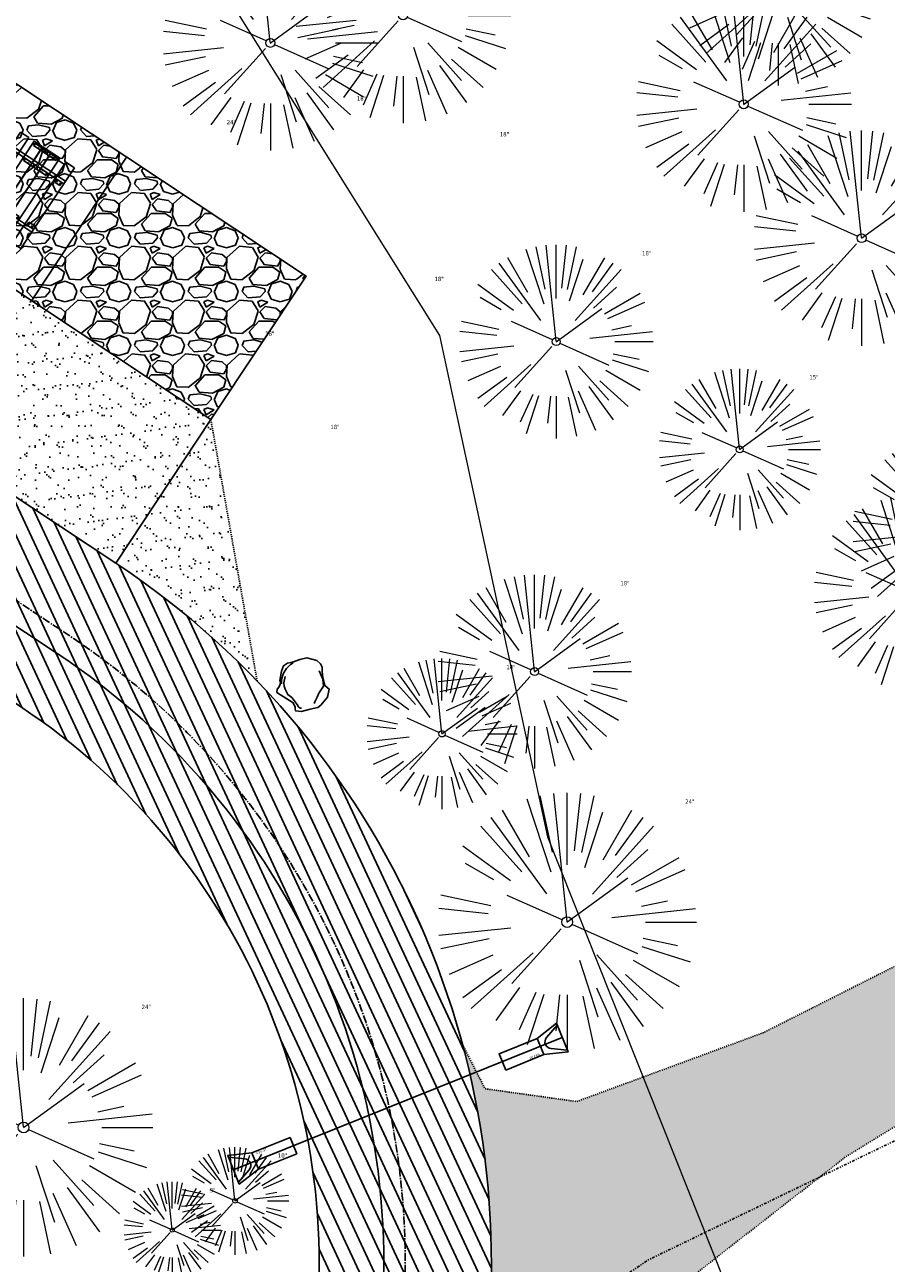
# Model space of a CAD drawing. Header units: feet. Extents: x 1134296 to 1140710, y 647902 to 649877.
# Tile 52 of 57: x 1135071 to 1135151, y 649125 to 649240. Entities that reach past the tile are written whole.
import ezdxf
from ezdxf.lldxf.tags import DXFTag

# ---------------------------------------------------------------- set-up
doc = ezdxf.new("R2010")
doc.units = ezdxf.units.FT
doc.header["$MEASUREMENT"] = 0
for name, pattern in [('CENTER2', [1.125, 0.75, -0.125, 0.125, -0.125]), ('DIVIDE2', [0.625, 0.25, -0.125, 0, -0.125, 0, -0.125]), ('RAD', [0.13, 0.08, -0.05])]:
    doc.linetypes.add(name, pattern=pattern)
for name, color, linetype, lineweight in [('-ANGLE-IRON', 8, 'Continuous', 25), ('V-PVMT-HTCH-GRVL', 8, 'Continuous', 20), ('V-SITE-VEGE', 55, 'Continuous', 18), ('V-SITE-VEGE-TEXT', 8, 'Continuous', 18), ('V-UTIL-POWR-LINE-UNDR', 8, 'EXIST_PROP POWER UNDERGROUND LINE 1', 15)]:
    doc.layers.add(name, color=color, linetype=linetype, lineweight=lineweight)
for name, color, linetype in [('-BOLTS-LAGS-SCREWS', 7, 'Continuous'), ('-CONCRETE', 9, 'Continuous'), ('-TIMBER', 5, 'Continuous'), ('C-CAMPSITE-PADS', 6, 'Continuous'), ('C-PRKG-ASPH', 8, 'Continuous'), ('C-PRKG-GRVL', 8, 'Continuous'), ('C-ROAD-ASPHALT', 1, 'Continuous'), ('C-ROAD-CNTR', 1, 'CENTER2'), ('C-ROAD-GRVL', 1, 'RAD'), ('C-SWLK-GRVL-PATT', 8, 'Continuous'), ('C-UTIL-STRM-PIPE', 210, 'Continuous'), ('C-UTIL-STRM-STRC', 210, 'Continuous'), ('C-UTIL-WATER-MEP', 7, 'WATER (.5x)'), ('G-XREF', 7, 'Continuous'), ('L-BARRIERROCK', 6, 'Continuous'), ('V-FLOOD-PLAIN', 2, 'DIVIDE2'), ('V-PVMT-GRVL', 120, 'RAD')]:
    doc.layers.add(name, color=color, linetype=linetype)
doc.styles.add('SEI-Dim & Leader', font='tahoma.ttf')
doc.styles.get("Standard").update_dxf_attribs({"font": 'arial.ttf'})
tags = doc.linetypes.add('EXIST_PROP POWER UNDERGROUND LINE 1', pattern='A,1.5,-0.2,["P-UG",Standard,S=0.08,R=0,X=-0.1,Y=-0.04],-0.3', length=2).pattern_tags.tags
tags[6] = DXFTag(74, 10)
tags = doc.linetypes.add('WATER (.5x)', pattern='A,0.75,-0.2,["W",Standard,S=0.08,R=0,X=-0.1,Y=-0.04],-0.05', length=1).pattern_tags.tags
tags[6] = DXFTag(74, 10)
pattern_1 = [(37.50000000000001, (0, 0), (-0.06299335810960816, 1.926823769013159), [0, -1.52, 0, -1.7, 0, -1.625]), (7.499999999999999, (0, 0), (1.769776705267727, 2.82214606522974), [0, -0.82, 0, -1.37, 0, -0.525]), (327.5, (-1.23, 0), (3.114141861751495, 0.005659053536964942), [0, -0.5, 0, -1.8, 0, -2.35]), (317.5, (-1.23, 0), (3.006126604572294, 0.8776755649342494), [0, -0.25, 0, -1.18, 0, -1.35])]

# ---------------------------------------------------------------- blocks, each defined once
blk = doc.blocks.new('V-SITE-VEGE-Coniferious Tree 2')
at = {"color": 0, "linetype": 'ByBlock'}
for p, q in [((-0.0574950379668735, 0.2703678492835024), (-0.1039851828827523, 0.4890788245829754)), ((-0.0003172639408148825, 0.0025937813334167), (-0.05229705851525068, 0.4972664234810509)), ((-3.601054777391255e-05, 0.2219193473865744), (-3.601054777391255e-05, 0.5000060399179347)), ((0.02890183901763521, 0.2753366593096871), (0.05222503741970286, 0.4972664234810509)), ((0.0571938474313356, 0.2692740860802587), (0.1039131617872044, 0.4890788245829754)), ((-0.1460065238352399, 0.2528363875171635), (-0.2500390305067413, 0.4330260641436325)), ((-0.06264093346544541, 0.1926377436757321), (-0.1545378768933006, 0.4755369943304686)), ((0.139142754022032, 0.2410654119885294), (0.2499670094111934, 0.4330260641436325)), ((-0.07913071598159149, 0.1088658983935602), (-0.2939353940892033, 0.4045257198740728)), ((0.06850648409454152, 0.2109817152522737), (0.1382469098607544, 0.425630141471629)), ((0.1868724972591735, 0.2572635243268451), (0.2938633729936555, 0.4045257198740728)), ((-0.1756943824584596, 0.1950752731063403), (-0.3346129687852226, 0.3715878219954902)), ((0.09777767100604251, 0.108636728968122), (0.3345409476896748, 0.3715878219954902)), ((-0.2201011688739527, 0.1598873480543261), (-0.4045617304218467, 0.2938993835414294)), ((0.1919663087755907, 0.1728666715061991), (0.3115823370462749, 0.2805763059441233)), ((0.2487690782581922, 0.143647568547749), (0.4329900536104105, 0.2500030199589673)), ((-0.2844040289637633, 0.1641894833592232), (-0.393144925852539, 0.2269610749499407)), ((0.2658942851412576, 0.1183972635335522), (0.4567507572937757, 0.2033670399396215)), ((-0.0009318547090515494, -0.0006770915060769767), (0.2349564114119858, 0.1707208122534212)), ((-0.2961437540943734, 0.06292784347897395), (-0.4891148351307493, 0.1039491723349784)), ((-0.01992166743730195, 0.008854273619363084), (-0.2318825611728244, 0.1032199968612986)), ((-0.3060292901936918, 0.03215663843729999), (-0.4973024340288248, 0.05226104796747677)), ((0.173080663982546, 0.01818771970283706), (0.497230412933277, 0.05226104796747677)), ((0.2872695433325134, 0.06106323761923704), (0.3884790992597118, 0.08257391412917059)), ((0.3024988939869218, 0), (0.4999700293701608, 0)), ((-0.2182782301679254, -0.02292736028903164), (-0.4973024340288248, -0.05226104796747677)), ((-0.02300503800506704, -0.02554197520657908), (-0.2137781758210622, -0.2373882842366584)), ((0.01849546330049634, -0.008260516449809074), (0.2719985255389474, -0.1211160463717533)), ((-0.302185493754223, -0.0642195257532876), (-0.4891148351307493, -0.1039491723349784)), ((0.2891445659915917, -0.09395946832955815), (0.4755009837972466, -0.1545018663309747)), ((0.2936342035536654, -0.06241742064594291), (0.4274066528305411, -0.09084484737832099)), ((-0.2881436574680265, -0.1282723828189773), (-0.4568227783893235, -0.2033670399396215)), ((-0.1320480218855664, -0.1188660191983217), (-0.3716238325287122, -0.3345769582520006)), ((0.1143820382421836, -0.1271057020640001), (0.2718110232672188, -0.301920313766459)), ((-0.254528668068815, -0.1848980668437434), (-0.4045617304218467, -0.2938993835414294)), ((0.04781873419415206, -0.1473038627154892), (0.1192466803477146, -0.3671294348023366)), ((0.2555295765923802, -0.1475434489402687), (0.4329900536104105, -0.2500030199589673)), ((0.1688618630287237, -0.2324611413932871), (0.2938633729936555, -0.4045257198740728)), ((0.2253521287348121, -0.2029399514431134), (0.3715518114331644, -0.3345769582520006)), ((-0.1842986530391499, -0.2536176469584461), (-0.2766747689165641, -0.3807650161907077)), ((-0.1213812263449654, -0.2725449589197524), (-0.1855903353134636, -0.4167758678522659)), ((-0.09098502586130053, -0.2799408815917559), (-0.1545378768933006, -0.4755369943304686)), ((-0.02966136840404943, -0.2817638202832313), (-0.04434904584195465, -0.4216092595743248)), ((-3.601054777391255e-05, -0.2817638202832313), (-3.601054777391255e-05, -0.5000060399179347)), ((0.06104806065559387, -0.2873055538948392), (0.1039131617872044, -0.4890788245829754)), ((0.1131111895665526, -0.2541280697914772), (0.2033310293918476, -0.4567867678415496))]:
    blk.add_line(p, q, dxfattribs=at)
blk.add_circle((-3.601054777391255e-05, 0), 0.02083358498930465)
blk = doc.blocks.new('C_XBASE-PACTOLA_02403811')
at = {"layer": 'V-PVMT-HTCH-GRVL', "transparency": 33554610}
h = blk.add_hatch(dxfattribs=at)
h.set_pattern_fill('AR-SAND', color=256)
h.set_pattern_definition(pattern_1)
edge = h.paths.add_edge_path()
edge.add_line((1135299.063, 649179.0219999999), (1135359.935, 649193.25))
edge.add_line((1135359.935, 649193.25), (1135357.6, 649204.5630000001))
edge.add_line((1135357.6, 649204.5630000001), (1135297.029, 649189.085))
edge.add_line((1135297.029, 649189.085), (1135246.745999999, 649179.3969999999))
edge.add_line((1135246.745999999, 649179.3969999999), (1135208.995, 649173.44))
edge.add_line((1135208.995, 649173.44), (1135171.842, 649162.29))
edge.add_line((1135171.842, 649162.29), (1135139.912, 649146.159))
edge.add_line((1135139.912, 649146.159), (1135122.574, 649139.7599999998))
edge.add_line((1135122.574, 649139.7599999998), (1135114.055, 649140.952))
edge.add_line((1135114.055, 649140.952), (1135111.969708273, 649145.0348135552))
edge.add_arc((1135036.64468091, 649124.7828938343), 77.9999999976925, -10.868034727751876, 15.048701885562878, ccw=False)
edge.add_line((1135113.245677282, 649110.0761826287), (1135110.302075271, 649094.7442131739))
edge.add_line((1135110.302075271, 649094.7442131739), (1135124.253, 649116.4640000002))
edge.add_line((1135124.253, 649116.4640000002), (1135147.572, 649134.6260000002))
edge.add_line((1135147.572, 649134.6260000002), (1135176.017999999, 649152.1529999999))
edge.add_line((1135176.017999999, 649152.1529999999), (1135211.365, 649161.2510000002))
edge.add_line((1135211.365, 649161.2510000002), (1135250.66, 649167.3619999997))
edge.add_line((1135250.66, 649167.3619999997), (1135299.063, 649179.0219999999))
at = {"layer": 'V-FLOOD-PLAIN', "flags": 128}
blk.add_lwpolyline([(1134914.782730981, 649486.6812236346), (1134964.912024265, 649449.9128447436), (1134986.127264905, 649409.6138352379), (1134975.347427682, 649311.0767022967), (1134958.917484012, 649205.057923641), (1134955.558909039, 649145.2391346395), (1134964.044928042, 649110.8634109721), (1134999.274655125, 649087.9986497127), (1135032.634643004, 649078.2829496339), (1135064.165377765, 649081.7137970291), (1135129.218654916, 649125.0400490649), (1135225.738491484, 649171.7426832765), (1135337.320879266, 649207.1686943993), (1135395.200465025, 649212.4327917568)], dxfattribs=at)
at = {"layer": 'V-PVMT-GRVL', "flags": 128}
for points in [[(1135111.969708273, 649145.0348135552), (1135114.055, 649140.952), (1135122.574, 649139.7599999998), (1135139.912, 649146.159), (1135171.842, 649162.29), (1135208.995, 649173.44), (1135246.745999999, 649179.3969999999), (1135297.029, 649189.085), (1135357.6, 649204.5630000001)], [(1135110.302075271, 649094.7442131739), (1135124.253, 649116.4640000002), (1135147.572, 649134.6260000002), (1135176.017999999, 649152.1529999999), (1135211.365, 649161.2510000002), (1135250.66, 649167.3619999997), (1135299.063, 649179.0219999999), (1135359.935, 649193.25)]]:
    blk.add_lwpolyline(points, dxfattribs=at)
at = {"layer": 'V-UTIL-POWR-LINE-UNDR', "flags": 128}
blk.add_lwpolyline([(1134480.127728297, 648231.4910384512), (1134494.996471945, 648496.1691917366), (1134496.354631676, 648566.44434151), (1134464.634199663, 648641.5326281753), (1134459.677329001, 648691.5978201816), (1134473.792826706, 648747.2770438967), (1134487.668805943, 648772.8760612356), (1134492.621603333, 648802.5716343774), (1134496.091176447, 648841.0190152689), (1134500.796308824, 648860.3211453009), (1134494.587384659, 648928.3795930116), (1134495.610681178, 649027.1179445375), (1134495.955, 649106.737), (1134599.221251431, 649131.4978260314), (1134637.553107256, 649168.5421751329), (1134656.340245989, 649214.8847448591), (1134694.635392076, 649279.0850905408), (1134746.477990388, 649319.7325033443), (1134803.106029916, 649342.8457422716), (1134848.624546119, 649349.4784079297), (1134877.799434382, 649337.8966334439), (1134908.972639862, 649315.1325047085), (1134965.723883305, 649315.5318607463), (1135021.655, 649297.834), (1135074.570971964, 649267.2988659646), (1135109.814885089, 649210.9488559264), (1135119.855903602, 649164.3586520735), (1135144.601334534, 649102.1495441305)], dxfattribs=at)
at = {"layer": 'V-SITE-VEGE'}
for p, xscale, yscale, zscale in [((1135141.281, 649243.167), 17.99978256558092, 17.99978256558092, 17.99978256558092), ((1135106.442, 649240.69), 19.99975840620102, 19.99975840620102, 19.99975840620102), ((1135094.114, 649238.138), 19.99975840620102, 19.99975840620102, 19.99975840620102), ((1135138.096, 649232.436), 19.99975840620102, 19.99975840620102, 19.99975840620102), ((1135149.04, 649219.989), 19.99975840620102, 19.99975840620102, 19.99975840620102), ((1135120.673, 649210.38), 17.99978256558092, 17.99978256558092, 17.99978256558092), ((1135137.715, 649200.362), 14.99981880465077, 14.99981880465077, 14.99981880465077), ((1135157.21, 649192.714), 17.99978256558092, 17.99978256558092, 17.99978256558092), ((1135153.628, 649187.044), 17.99978256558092, 17.99978256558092, 17.99978256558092), ((1135118.66, 649179.715), 17.99978256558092, 17.99978256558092, 17.99978256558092), ((1135110.056, 649173.933), 13.99983088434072, 13.99983088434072, 13.99983088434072), ((1135090.826, 649130.529), 9.999879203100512, 9.999879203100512, 9.999879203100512), ((1135084.999, 649127.815), 8.999891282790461, 8.999891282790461, 8.999891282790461)]:
    blk.add_blockref('V-SITE-VEGE-Coniferious Tree 2', p, dxfattribs=dict(at, xscale=xscale, yscale=yscale, zscale=zscale))
at = {"layer": 'V-SITE-VEGE', "xscale": 23.99971008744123, "yscale": 23.99971008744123, "zscale": 23.99971008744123, "rotation": 8.537736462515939e-07}
for p in [(1135121.689, 649156.438), (1135071.187, 649137.355)]:
    blk.add_blockref('V-SITE-VEGE-Coniferious Tree 2', p, dxfattribs=at)
at = {"layer": 'V-SITE-VEGE-TEXT', "char_height": 0.4, "attachment_point": 7, "style": 'SEI-Dim & Leader'}
for s, insert in [('18"', (1135102.15234375, 649232.764)), ('24"', (1135090.057125, 649230.57)), ('18"', (1135115.43034375, 649229.442)), ('18"', (1135128.64834375, 649218.38)), ('18"', (1135109.36534375, 649215.992)), ('18"', (1135093.62834375, 649210.914)), ('15"', (1135144.194453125, 649206.862)), ('18"', (1135099.69234375, 649202.238)), ('18"', (1135126.63534375, 649187.715)), ('14"', (1135116.036822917, 649179.933)), ('24"', (1135132.656125, 649167.438)), ('24"', (1135082.154125, 649148.355)), ('10"', (1135094.812302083, 649134.529)), ('9"', (1135088.486671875, 649131.315))]:
    blk.add_mtext(s, dxfattribs=dict(at, insert=insert))
blk = doc.blocks.new('*U1398')
at = {"flags": 128}
blk.add_lwpolyline([(-1.556904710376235, -1.716130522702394), (-1.335741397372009, 0.5312260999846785), (1.33574139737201, -0.5312260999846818), (-0.04693617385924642, -2.316646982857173)], dxfattribs=at)
blk.add_lwpolyline([(1.161514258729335, -0.4619357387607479), (0.0186799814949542, -1.455964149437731, -0.609256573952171), (-1.013501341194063, -1.045464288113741), (-1.161514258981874, 0.4619357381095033)], format="xyb", dxfattribs=at)
blk.add_lwpolyline([(-1.462307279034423, -5.875526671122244), (-2.972275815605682, -5.275010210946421), (-1.556904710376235, -1.716130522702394), (-0.04693617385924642, -2.316646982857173)], close=True, dxfattribs=at)
at = {"layer": 'Defpoints'}
blk.add_text('15" FES', height=0.1999999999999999, rotation=68.28609562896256, dxfattribs=at).set_placement((-0.6383879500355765, -3.571890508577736))
blk = doc.blocks.new('*U1396')
at = {"flags": 128}
blk.add_lwpolyline([(1.496875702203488, 5.866815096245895), (3.003282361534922, 5.257418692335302), (1.566981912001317, 1.706934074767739), (0.06057525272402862, 2.316330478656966)], close=True, dxfattribs=at)
blk.add_lwpolyline([(1.566981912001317, 1.706934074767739), (1.332590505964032, -0.5390814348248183), (-1.332590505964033, 0.5390814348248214), (0.06057525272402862, 2.316330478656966)], dxfattribs=at)
blk.add_lwpolyline([(-1.158774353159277, 0.4687664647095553), (-0.01010727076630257, 1.456048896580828, -0.609256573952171), (1.019639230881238, 1.039478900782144), (1.158774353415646, -0.4687664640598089)], format="xyb", dxfattribs=at)
at = {"layer": 'Defpoints'}
blk.add_text('15" FES', height=0.2, rotation=247.9487491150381, dxfattribs=at).set_placement((0.6594073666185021, 3.568069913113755))
blk = doc.blocks.new('10FT_Precast Table')
at = {"layer": '-ANGLE-IRON'}
for p, q in [((-28.53399626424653, 27.12499979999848), (-28.53399626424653, 33.62500020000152)), ((-28.53399626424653, 33.62500020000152), (-24.53403626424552, 33.62500020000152)), ((-24.53403626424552, 33.62500020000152), (-24.53403626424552, 27.12499979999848)), ((28.46604333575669, 27.12499979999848), (28.46604333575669, 33.62500020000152)), ((28.46604333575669, 33.62500020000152), (32.4660033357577, 33.62500020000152)), ((32.4660033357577, 33.62500020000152), (32.4660033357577, 27.12499979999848)), ((-49.49999999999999, 15.84066587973), (-52.49999999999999, 15.84066587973)), ((-52.49999999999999, 15.84066587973), (-52.49999999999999, -14.65933416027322)), ((-49.49999999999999, -14.65933416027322), (-49.49999999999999, 15.84066587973)), ((-24.53403626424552, 27.12499979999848), (-28.53399626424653, 27.12499979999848)), ((-25.53399626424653, 15.8406658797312), (-28.53399626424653, 15.8406658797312)), ((-28.53399626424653, 15.8406658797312), (-28.53399626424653, -14.65933416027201)), ((-25.53399626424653, -14.65933416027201), (-25.53399626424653, 15.8406658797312)), ((32.4660033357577, 27.12499979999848), (28.46604333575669, 27.12499979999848)), ((32.4660033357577, 15.84066587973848), (29.4660033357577, 15.84066587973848)), ((29.4660033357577, 15.84066587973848), (29.4660033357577, -14.65933416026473)), ((32.4660033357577, -14.65933416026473), (32.4660033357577, 15.84066587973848)), ((52.50000000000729, 15.8406658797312), (49.50000000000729, 15.8406658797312)), ((49.50000000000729, 15.8406658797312), (49.50000000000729, -14.65933416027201)), ((52.50000000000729, -14.65933416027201), (52.50000000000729, 15.8406658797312)), ((-52.49999999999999, -14.65933416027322), (-49.49999999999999, -14.65933416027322)), ((-28.53399626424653, -14.65933416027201), (-25.53399626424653, -14.65933416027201)), ((-28.53399626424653, -33.62500019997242), (-28.53399626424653, -27.12499979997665)), ((-28.53399626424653, -27.12499979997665), (-24.53403626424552, -27.12499979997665)), ((-24.53403626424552, -27.12499979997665), (-24.53403626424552, -33.62500019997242)), ((28.46604333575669, -33.62500019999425), (28.46604333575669, -27.1249997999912)), ((28.46604333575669, -27.1249997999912), (32.4660033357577, -27.1249997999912)), ((29.4660033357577, -14.65933416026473), (32.4660033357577, -14.65933416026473)), ((32.4660033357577, -27.1249997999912), (32.4660033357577, -33.62500019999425)), ((49.50000000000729, -14.65933416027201), (52.50000000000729, -14.65933416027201)), ((-24.53403626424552, -33.62500019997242), (-28.53399626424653, -33.62500019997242)), ((32.4660033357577, -33.62500019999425), (28.46604333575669, -33.62500019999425))]:
    blk.add_line(p, q, dxfattribs=at)
at = {"layer": '-BOLTS-LAGS-SCREWS'}
for centre in [(-26.53401626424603, 32.12500020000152), (-26.53401626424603, 28.62499979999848), (30.46602333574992, 32.12500020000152), (30.46602333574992, 28.62499979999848), (-50.99999999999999, 14.84066987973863), (-27.03399626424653, 14.84066987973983), (30.9660033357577, 14.84066987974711), (51.00000000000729, 14.84066987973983), (-50.99999999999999, 9.340670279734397), (-50.99999999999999, 3.340670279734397), (-27.03399626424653, 9.340670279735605), (-27.03399626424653, 3.340670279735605), (30.9660033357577, 9.34067027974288), (30.9660033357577, 3.340670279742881), (51.00000000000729, 9.340670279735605), (51.00000000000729, 3.340670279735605), (-50.99999999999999, -2.159338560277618), (-50.99999999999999, -8.159338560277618), (-50.99999999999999, -13.65933816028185), (-27.03399626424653, -2.15933856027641), (-27.03399626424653, -8.15933856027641), (-27.03399626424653, -13.65933816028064), (30.9660033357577, -2.159338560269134), (30.9660033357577, -8.159338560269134), (30.9660033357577, -13.65933816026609), (51.00000000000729, -2.15933856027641), (51.00000000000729, -8.15933856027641), (51.00000000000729, -13.65933816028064), (-26.53401626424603, -28.62499979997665), (-26.53401626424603, -32.12500019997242), (30.46602333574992, -28.6249997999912), (30.46602333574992, -32.12500019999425)]:
    blk.add_circle(centre, 0.15625000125, dxfattribs=at)
at = {"layer": '-CONCRETE'}
for p, q in [((-32.03399630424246, -35.99999999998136), (-32.03399630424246, 35.99999999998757)), ((-28.53399626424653, 35.99999999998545), (-28.53399626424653, 33.62500020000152)), ((32.4660033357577, 36), (32.4660033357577, 33.62500020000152)), ((35.96600337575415, -35.99999999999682), (35.96600337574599, 35.99999999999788)), ((-28.53399626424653, -27.12499979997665), (-28.53399626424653, 27.12499979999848)), ((32.4660033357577, -27.1249997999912), (32.4660033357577, 27.12499979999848)), ((-28.53399626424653, -35.99999999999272), (-28.53399626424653, -33.62500019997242)), ((32.4660033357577, -33.62500019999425), (32.4660033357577, -36))]:
    blk.add_line(p, q, dxfattribs=at)
at = {"layer": '-TIMBER'}
for p, q in [((-53.99999999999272, 24.74999999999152), (-54, 35.99999999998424)), ((-54, 35.99999999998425), (54, 36.0000000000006)), ((54.00000000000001, 24.75000000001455), (54.00000000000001, 36)), ((-54, 24.74999999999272), (53.99999999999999, 24.74999999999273)), ((-53.99999999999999, 6.465667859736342), (-53.99999999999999, 17.71566785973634)), ((-53.99999999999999, 17.71566785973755), (54, 17.71566785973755)), ((54.00000000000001, 17.71566785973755), (54.00000000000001, 6.46566785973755)), ((-53.99999999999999, 6.46566785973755), (54, 6.46566785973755)), ((-53.99999999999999, -5.034336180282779), (-53.99999999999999, 6.215667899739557)), ((-53.99999999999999, 6.215667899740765), (54, 6.215667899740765)), ((54.00000000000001, 6.215667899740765), (54.00000000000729, -5.034336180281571)), ((54.00000000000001, -5.034336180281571), (-53.99999999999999, -5.034336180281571)), ((-53.99999999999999, -16.53433614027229), (-53.99999999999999, -5.28433614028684)), ((54.00000000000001, -5.284336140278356), (-53.99999999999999, -5.284336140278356)), ((54.00000000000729, -5.28433614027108), (54.00000000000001, -16.53433614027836)), ((54.00000000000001, -16.53433614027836), (-53.99999999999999, -16.53433614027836)), ((-54, -35.99999999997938), (-53.99999999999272, -24.74999999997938)), ((-54, -24.74999999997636), (53.99999999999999, -24.75000000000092)), ((54.00000000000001, -36), (54.00000000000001, -24.75)), ((-54, -35.99999999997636), (53.99999999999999, -36.00000000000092))]:
    blk.add_line(p, q, dxfattribs=at)
blk = doc.blocks.new("5'_BarrierRock")
at = {"layer": 'L-BARRIERROCK', "flags": 128}
for points in [[(3.796977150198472, 25.21031587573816), (-3.971151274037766, 23.41838866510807), (-10.84293678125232, 21.02912666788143), (-17.7147222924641, 19.53586684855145), (-22.19627771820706, 16.54930863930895), (-24.28770915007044, 10.27760197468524), (-26.0803419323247, 0.1233349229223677), (-25.48279766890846, -2.863184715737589), (-26.97668484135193, -7.044335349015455), (-29.06806322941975, -9.732226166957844), (-29.36686187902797, -13.31608058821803), (-11.14168239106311, -24.66494006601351), (-9.05030400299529, -29.74205430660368), (-9.05030400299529, -31.53398151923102), (-8.751505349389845, -33.62457612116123), (-1.87971984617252, -34.52053972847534), (7.680988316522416, -31.83264891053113), (16.04666099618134, -30.04072169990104), (19.63192655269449, -27.3528308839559), (27.10125632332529, -18.69186222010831), (28.89388910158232, -9.433597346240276), (24.11353502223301, -5.551075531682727), (22.02210359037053, 1.616633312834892), (21.42455933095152, 6.096412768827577), (20.82701507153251, 11.17356558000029), (21.12581372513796, 15.05604882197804), (19.03438229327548, 18.63990324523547), (15.15031808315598, 22.22375766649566), (3.796977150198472, 25.21031587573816)], [(-24.28770915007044, -3.759148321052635), (-24.28770915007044, 1.317965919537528), (-22.19627771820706, 8.187007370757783), (-18.61101215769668, 13.26412161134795), (-14.42820234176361, 18.04260703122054), (-11.44048104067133, 19.83453424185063)], [(-20.40364493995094, 4.603152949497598), (-21.8975321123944, -2.56455589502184), (-21.29998785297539, -6.447039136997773), (-20.40364493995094, -9.433597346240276), (-17.11717803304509, -15.70534258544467), (-12.93431516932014, -18.99052961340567), (-6.958872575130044, -26.75553466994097), (-5.46498540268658, -29.44342548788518), (-3.373607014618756, -30.63801791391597), (-1.87971984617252, -30.63801791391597)], [(17.54049512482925, 10.8748981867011), (21.62729471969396, 1.526720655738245), (22.61964785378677, -6.148371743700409), (17.24174951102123, -14.21204419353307), (15.44911673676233, -18.39319482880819), (13.35768530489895, -22.87301285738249), (12.1625967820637, -25.56090367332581)]]:
    blk.add_lwpolyline(points, dxfattribs=at)
blk = doc.blocks.new('C_PBASE-PACTOLA_02403811')
at = {"layer": 'C-CAMPSITE-PADS'}
for points in [[(1135055.243000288, 649225.2323961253), (1135064.083509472, 649238.5682649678), (1135097.423181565, 649216.4669920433), (1135088.582672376, 649203.1311231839)], [(1135055.243000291, 649225.2323961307), (1135088.582672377, 649203.131123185)]]:
    blk.add_lwpolyline(points, dxfattribs=at)
at = {"layer": 'C-ROAD-ASPHALT'}
blk.add_lwpolyline([(1134916.811965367, 648653.2299950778), (1134952.321656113, 648718.215074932, 0.01915469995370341), (1134969.657277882, 648753.0477392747), (1135036.873309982, 648902.1641641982, 0.009218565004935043), (1135044.254367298, 648919.3790657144), (1135101.509820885, 649060.0203951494, 0.04927264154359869), (1135107.544114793, 649080.3791714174), (1135113.245677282, 649110.0761826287, 0.3025232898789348), (1135079.742163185, 649189.7952543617), (1135017.583038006, 649231.0012923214, 0.03670103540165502), (1134952.658282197, 649267.4907225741), (1134930.361796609, 649277.95101182, 0.265468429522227), (1134828.518541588, 649269.7547374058), (1134807.494103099, 649255.3935736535, 0.04164346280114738), (1134780.654611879, 649233.5777859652), (1134706.829601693, 649162.5981949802, 0.05765878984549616), (1134625.196538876, 649063.6602364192, -0.5722564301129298), (1134616.582948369, 649064.0343807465), (1134601.857481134, 649091.7855040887)], format="xyb", dxfattribs=at)
blk.add_lwpolyline([(1134609.502741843, 649004.1715281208, -0.08481675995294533), (1134717.918854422, 649151.0643979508), (1134791.743864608, 649222.0439889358, -0.04164346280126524), (1134816.518779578, 649242.1816391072), (1134837.543218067, 649256.5428028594, -0.2654684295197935), (1134923.566161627, 649263.4658695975), (1134945.862647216, 649253.0055803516, -0.03670103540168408), (1135008.742528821, 649217.6654234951), (1135070.901654, 649176.4593855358, -0.3025232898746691), (1135097.532652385, 649113.0929439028), (1135091.831089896, 649083.3959326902, -0.0492726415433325), (1135086.690765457, 649066.0532714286), (1135029.43531187, 648925.4119419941, -0.009218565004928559), (1135022.286728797, 648908.7392420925), (1134970.105907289, 648792.9779079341, 0.09466954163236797), (1134957.786175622, 648834.7349342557), (1134921.92741579, 648904.3472810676, 0.300313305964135), (1134722.086161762, 649016.5601342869), (1134632.500993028, 649010.1122188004, 0.09071439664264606)], format="xyb", close=True, dxfattribs=at)
at = {"layer": 'C-ROAD-CNTR', "flags": 128}
blk.add_lwpolyline([(1134682.815781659, 648422.2458494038), (1134669.21986276, 648425.8462855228, -0.1774687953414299), (1134620.150062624, 648460.1534391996), (1134616.502637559, 648465.3792168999, -0.1042089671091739), (1134576.197064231, 648560.2628234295), (1134558.554057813, 648650.0509356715, -0.01381007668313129), (1134553.979962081, 648677.2843639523), (1134544.902369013, 648742.2703875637, -0.09433329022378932), (1134550.434197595, 648854.3354307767), (1134558.997505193, 648889.7214101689, -0.1428635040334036), (1134712.374228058, 649156.8312964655), (1134786.199238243, 649227.8108874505, -0.04164346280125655), (1134812.006441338, 649248.7876063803), (1134833.030879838, 649263.1487701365, -0.2654684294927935), (1134926.96397912, 649270.7084407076), (1134949.260464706, 649260.2481514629, -0.03670103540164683), (1135013.162783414, 649224.3333579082), (1135075.321908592, 649183.1273199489, -0.3025232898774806), (1135105.389164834, 649111.5845632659), (1135099.687602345, 649081.8875520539, -0.04927264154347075), (1135094.100293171, 649063.036833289), (1135036.844839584, 648922.3955038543, -0.009218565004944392), (1135029.58001939, 648905.4517031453), (1134962.363987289, 648756.3352782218, -0.01915469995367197), (1134945.301367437, 648722.0511597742), (1134909.791676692, 648657.06607992, -0.111236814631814), (1134866.238656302, 648607.5744966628), (1134762.181369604, 648532.0907847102, 0.3229446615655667), (1134716.395894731, 648393.2215671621), (1134719.721086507, 648382.7059234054, -0.1714240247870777), (1134715.287797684, 648249.5554414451), (1134707.163513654, 648228.7837741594, -0.02272318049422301), (1134688.713657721, 648187.2766264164, 0.05045028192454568), (1134653.344169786, 648094.1277041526)], format="xyb", dxfattribs=at)
at = {"layer": 'C-ROAD-GRVL', "flags": 128}
blk.add_lwpolyline([(1135088.582672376, 649203.1311231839), (1135092.883907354, 649178.8305525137)], dxfattribs=at)
at = {"layer": 'C-UTIL-STRM-PIPE', "flags": 128}
blk.add_lwpolyline([(1135121.227039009, 649145.7032626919), (1135090.690685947, 649133.42446012)], dxfattribs=at)
at = {"layer": 'C-UTIL-WATER-MEP', "flags": 128}
blk.add_lwpolyline([(1134713.292159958, 648416.2441137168), (1134669.731849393, 648427.7796426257, -0.1774687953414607), (1134621.79009064, 648461.2981261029), (1134618.142665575, 648466.5239038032, -0.1042089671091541), (1134578.159536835, 648560.6484414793), (1134560.516530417, 648650.4365537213, -0.01381007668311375), (1134555.960731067, 648677.5610482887), (1134546.883138, 648742.5470719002, -0.09433329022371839), (1134552.378087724, 648853.8650148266), (1134560.941395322, 648889.2509942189, -0.1428635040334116), (1134713.760384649, 649155.3895718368), (1134787.585394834, 649226.3691628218, -0.04164346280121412), (1134813.134525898, 649247.1361145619), (1134834.158964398, 649261.4972783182, -0.2654684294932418), (1134926.114524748, 649268.8977979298), (1134948.411010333, 649258.437508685, -0.03670103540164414), (1135012.057719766, 649222.6663743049), (1135074.216844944, 649181.4603363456, -0.302523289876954), (1135103.425036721, 649111.961658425), (1135097.723474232, 649082.264647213, -0.04927264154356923), (1135092.247911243, 649063.7909428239), (1135034.992457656, 648923.1496133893, -0.009218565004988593), (1135027.756696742, 648906.273587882), (1134960.540664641, 648757.1571629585, -0.01915469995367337), (1134943.546295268, 648723.0101809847), (1134908.036604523, 648658.0251011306, -0.1112368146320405), (1134865.064291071, 648609.1934056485), (1134761.007004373, 648533.7096936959, 0.1574684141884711), (1134714.965670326, 648470.6755079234, 0.1574684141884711)], format="xyb", dxfattribs=at)
at = {"layer": 'Defpoints', "flags": 128}
for points in [[(1135071.912836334, 649214.1817596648), (1135080.75334551, 649227.517628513)], [(1135088.582672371, 649203.1311231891), (1135079.742163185, 649189.7952543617)]]:
    blk.add_lwpolyline(points, dxfattribs=at)
at = {"xscale": 0.08333333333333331, "yscale": 0.08333333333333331, "zscale": 0.08333333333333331, "rotation": 56.45911938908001}
blk.add_blockref('10FT_Precast Table', (1135070.915394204, 649224.4411509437), dxfattribs=at)
at = {"layer": 'C-UTIL-STRM-STRC', "color": 221, "linetype": 'Continuous', "lineweight": -3, "rotation": 313.9304044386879}
for name, p in [('*U1398', (1135121.22703901, 649145.7032626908)), ('*U1396', (1135090.690685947, 649133.42446012, 4625.597600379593))]:
    blk.add_blockref(name, p, dxfattribs=at)
at = {"layer": 'L-BARRIERROCK', "xscale": 0.08333333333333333, "yscale": 0.08333333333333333, "zscale": 0.08333333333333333}
blk.add_blockref("5'_BarrierRock", (1135097.17347702, 649178.8819867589), dxfattribs=at)
blk = doc.blocks.new('C_PHTCH-PACTOLA_02403811')
at = {"layer": 'C-PRKG-ASPH'}
h = blk.add_hatch(dxfattribs=at)
h.set_pattern_fill('ANSI31', color=256, scale=10, angle=70)
h.set_pattern_definition([(115, (0, 0), (-1.132884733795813, -0.5282728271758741), [])])
edge = h.paths.add_edge_path(flags=16)
edge.add_arc((1135093.567290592, 648760.3570235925), 541.9999999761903, 143.5703577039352, 153.2664360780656, ccw=False)
edge.add_arc((1135093.567290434, 648760.3570237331), 541.9999997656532, 133.8742793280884, 143.5703577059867, ccw=False)
edge.add_line((1134717.918854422, 649151.0643979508), (1134791.743864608, 649222.0439889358))
edge.add_arc((1134924.814897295, 649083.6384245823), 191.9999999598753, 124.33581191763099, 133.8742793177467, ccw=False)
edge.add_line((1134816.518779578, 649242.1816391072), (1134837.543218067, 649256.5428028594))
edge.add_arc((1134886.614896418, 649184.7029087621), 87.00000000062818, 64.86660358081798, 124.33581191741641, ccw=False)
edge.add_line((1134923.566161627, 649263.4658695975), (1134945.862647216, 649253.0055803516))
edge.add_arc((1134736.896871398, 648807.5874571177), 491.9999999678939, 56.45911934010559, 64.86660355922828, ccw=False)
edge.add_line((1135008.742528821, 649217.6654234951), (1135070.901654, 649176.4593855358))
edge.add_arc((1135036.644680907, 649124.7828938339), 62.00000000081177, -10.868034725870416, 56.45911933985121, ccw=False)
edge.add_line((1135097.532652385, 649113.0929439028), (1135091.831089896, 649083.3959326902))
edge.add_arc((1135001.481196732, 649100.7423100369), 92.00000001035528, 337.8486329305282, 349.13196525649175, ccw=False)
edge.add_line((1135086.690765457, 649066.0532714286), (1135029.43531187, 648925.4119419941))
edge.add_arc((1134573.749357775, 649110.9228871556), 491.9999995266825, 335.73595333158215, 337.84863296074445, ccw=False)
edge.add_line((1135022.286728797, 648908.7392420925), (1134970.105907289, 648792.9779079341))
edge.add_line((1134970.105907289, 648792.9779079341), (1134955.070696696, 648759.622817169))
edge.add_arc((1134506.533324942, 648961.8064625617), 492.0000003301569, 331.3465562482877, 335.7359533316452, ccw=False)
edge.add_line((1134938.281078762, 648725.8872446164), (1134902.771388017, 648660.9021647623))
edge.add_arc((1134778.161263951, 648728.9926705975), 142.0000000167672, 305.95733191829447, 331.34655630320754, ccw=False)
edge.add_line((1134861.541195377, 648614.0501326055), (1134757.483908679, 648538.5664206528))
edge.add_arc((1134835.579196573, 648430.9089730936), 133.0000000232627, 125.9573319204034, 166.4171722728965)
edge.add_arc((1134672.277915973, 648470.363906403), 35.00000000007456, 244.10855969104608, 346.41717227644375, ccw=False)
edge.add_arc((1134691.461854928, 648509.9128519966), 78.95614352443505, 214.9055155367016, 244.1168481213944, ccw=False)
edge.add_line((1134626.710174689, 648464.732186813), (1134623.062749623, 648469.9579645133))
edge.add_arc((1134821.506139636, 648608.4650796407), 241.9999999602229, 191.1167612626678, 214.9138039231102, ccw=False)
edge.add_line((1134584.046954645, 648561.8052956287), (1134566.403948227, 648651.5934078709))
edge.add_arc((1135049.172208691, 648746.4554480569), 491.9999999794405, 187.9519260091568, 191.1167612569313, ccw=False)
edge.add_line((1134561.903038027, 648678.391101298), (1134552.825444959, 648743.3771249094))
edge.add_arc((1134842.017716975, 648783.7730382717), 292.0000000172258, 166.3961174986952, 187.9519260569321, ccw=False)
edge.add_line((1134558.209758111, 648852.4537669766), (1134566.77306571, 648887.8397463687))
edge.add_arc((1135093.567290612, 648760.357023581), 542.0000000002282, 158.0478401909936, 166.396117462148, ccw=False)
edge.add_arc((1135093.567290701, 648760.357023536), 542.0000000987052, 153.2664360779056, 158.0478401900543, ccw=False)
edge = h.paths.add_edge_path()
edge.add_line((1134664.934415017, 648091.0186503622), (1134641.753924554, 648097.236757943))
edge.add_arc((1135131.441785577, 647965.8792352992), 506.9999999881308, 154.1154939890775, 164.9840567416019, ccw=False)
edge.add_arc((1135131.44177555, 647965.8792402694), 506.9999887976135, 153.4314984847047, 154.115493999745, ccw=False)
edge.add_arc((1134241.513528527, 648410.9103548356), 488.0000000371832, 333.4314984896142, 338.6383717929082)
edge.add_line((1134695.987914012, 648233.1548120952), (1134704.112198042, 648253.9264793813))
edge.add_arc((1134529.027803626, 648322.4060737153), 188.0000000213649, 338.6383717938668, 377.1954705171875)
edge.add_arc((1134651.306425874, 648360.2470375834), 60.00000000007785, 17.1954705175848, 74.97265706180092)
edge.add_line((1134666.863224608, 648418.1951696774), (1134661.500576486, 648419.8056636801))
edge.add_arc((1134691.489318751, 648509.9450223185), 94.99699278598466, 223.9418846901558, 251.5980721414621, ccw=False)
edge.add_arc((1134691.535842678, 648509.9839590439), 95.05751145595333, 214.9165962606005, 223.9393241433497, ccw=False)
edge.add_line((1134613.590003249, 648455.5746160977), (1134609.942525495, 648460.8004692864))
edge.add_arc((1134821.506139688, 648608.4650796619), 258.0000000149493, 191.1167612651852, 214.9138039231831, ccw=False)
edge.add_line((1134568.347173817, 648558.7203512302), (1134550.704167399, 648648.5084634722))
edge.add_arc((1135049.172208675, 648746.4554480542), 507.9999999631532, 187.9519260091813, 191.1167612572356, ccw=False)
edge.add_line((1134546.056886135, 648676.177626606), (1134536.979293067, 648741.163650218))
edge.add_arc((1134842.01771694, 648783.7730382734), 307.9999999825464, 166.3961174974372, 187.9519260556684, ccw=False)
edge.add_line((1134542.658637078, 648856.2170945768), (1134551.221944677, 648891.6030739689))
edge.add_arc((1135093.567290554, 648760.3570237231), 557.9999999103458, 163.9213237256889, 166.3961174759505, ccw=False)
edge.add_arc((1134538.177323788, 648920.4382053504), 19.99999999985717, 343.9213237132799, 402.7699397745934)
edge.add_line((1134552.859048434, 648934.0193305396), (1134533.446357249, 648955.005204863))
edge.add_arc((1135093.567290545, 648760.3570234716), 592.9783928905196, 146.0187423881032, 160.8370986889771, ccw=False)
edge.add_line((1134601.857481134, 649091.7855040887), (1134616.582948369, 649064.0343807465))
edge.add_arc((1134620.999668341, 649066.3780071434), 5.000000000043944, 207.9515834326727, 327.0740857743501)
edge.add_arc((1135093.567290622, 648760.3570235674), 558.0000000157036, 133.8742793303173, 147.0740857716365, ccw=False)
edge.add_line((1134706.829601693, 649162.5981949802), (1134780.654611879, 649233.5777859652))
edge.add_arc((1134924.814897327, 649083.6384245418), 208.0000000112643, 124.3358119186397, 133.8742793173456, ccw=False)
edge.add_line((1134807.494103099, 649255.3935736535), (1134828.518541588, 649269.7547374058))
edge.add_arc((1134886.614896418, 649184.7029087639), 102.9999999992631, 64.86660357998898, 124.33581191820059, ccw=False)
edge.add_line((1134930.361796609, 649277.9510118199), (1134952.658282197, 649267.4907225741))
edge.add_arc((1134736.896871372, 648807.5874570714), 508.0000000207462, 56.4591193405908, 64.86660355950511, ccw=False)
edge.add_line((1135017.583038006, 649231.0012923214), (1135079.742163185, 649189.7952543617))
edge.add_arc((1135036.644680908, 649124.782893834), 77.99999999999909, -10.868034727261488, 56.45911934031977, ccw=False)
edge.add_line((1135113.245677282, 649110.0761826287), (1135107.544114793, 649080.3791714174))
edge.add_arc((1135001.481196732, 649100.7423100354), 108.0000000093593, 337.84863293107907, 349.131965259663, ccw=False)
edge.add_line((1135101.509820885, 649060.0203951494), (1135044.254367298, 648919.3790657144))
edge.add_arc((1134573.749357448, 649110.9228872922), 507.9999998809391, 335.7359533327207, 337.84863295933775, ccw=False)
edge.add_line((1135036.873309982, 648902.1641641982), (1134969.657277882, 648753.0477392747))
edge.add_arc((1134506.53332524, 648961.8064624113), 507.9999999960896, 331.346556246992, 335.73595333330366, ccw=False)
edge.add_line((1134952.321656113, 648718.215074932), (1134916.811965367, 648653.2299950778))
edge.add_arc((1134778.161263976, 648728.9926705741), 157.9999999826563, 305.9573319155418, 331.3465563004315, ccw=False)
edge.add_line((1134870.936117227, 648601.0988607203), (1134766.878830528, 648525.6151487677))
edge.add_arc((1134835.579196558, 648430.9089731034), 117.0000000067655, 125.9573319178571, 162.264860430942)
edge.add_arc((1134752.713885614, 648457.4106757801), 29.99999999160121, 162.264860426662, 196.8024120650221)
edge.add_arc((1134835.579196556, 648430.9089731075), 113.0000000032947, 170.9217318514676, 197.5476736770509)
edge.add_line((1134727.837491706, 648396.8395581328), (1134731.162683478, 648386.3239143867))
edge.add_arc((1134529.027802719, 648322.4060734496), 212.0000009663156, 11.340079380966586, 17.54767372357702, ccw=False)
edge.add_arc((1134529.055568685, 648322.403813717), 211.9732215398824, -20.64909134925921, 11.342153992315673, ccw=False)
edge.add_arc((1134759.869013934, 648235.3149369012), 34.72371615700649, 159.1871917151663, 239.4135572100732)
edge.add_line((1134742.200276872, 648205.422593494), (1134709.513, 648185.696))
edge.add_line((1134709.513, 648185.696), (1134698.996135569, 648181.0065459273))
edge.add_arc((1135131.441785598, 647965.8792352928), 483.0000000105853, 153.5511843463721, 164.9840567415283)
at = {"layer": 'C-PRKG-GRVL'}
h = blk.add_hatch(dxfattribs=at)
h.set_pattern_fill('AR-SAND', color=256)
h.set_pattern_definition(pattern_1)
edge = h.paths.add_edge_path()
edge.add_line((1135033.900114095, 649220.1845046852), (1135055.243000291, 649225.2323961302))
edge.add_line((1135055.243000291, 649225.2323961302), (1135088.582672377, 649203.131123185))
edge.add_line((1135088.582672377, 649203.131123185), (1135092.883907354, 649178.8305525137))
edge.add_arc((1135036.644685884, 649124.7828997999), 77.99999227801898, 43.86159511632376, 56.45911996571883)
edge.add_line((1135079.742163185, 649189.7952543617), (1135033.900114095, 649220.1845046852))
at = {"layer": 'C-SWLK-GRVL-PATT'}
h = blk.add_hatch(dxfattribs=at)
h.set_pattern_fill('GRAVEL', color=256, scale=5)
h.set_pattern_definition([(228.012787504, (3.6, 5), (-40.00000000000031, -45.00000000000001), [0.67268, -66.5954402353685]), (184.969740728, (3.15, 4.5), (59.99999999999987, 5.000000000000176), [1.15434, -114.27962380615]), (132.510447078, (2, 4.4), (50.00000000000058, -54.99999999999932), [0.8139400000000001, -80.5801629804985]), (267.273689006, (0.05, 3.15), (5.000000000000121, 100.0000000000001), [1.05119, -104.067790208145]), (292.833654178, (0, 2.1), (-24.99999999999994, 60.00000000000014), [1.030775, -102.0468656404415]), (357.273689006, (0.4, 1.15), (-100.0000000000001, 5.000000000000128), [1.05119, -104.067790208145]), (37.6942404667, (1.45, 1.1), (-64.99999999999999, -49.99999999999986), [1.390145, -137.62424274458]), (72.2553283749, (2.55, 1.95), (35.00000000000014, 110), [1.31244, -129.9316074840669]), (121.429565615, (2.95, 3.2), (-40.0000000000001, 64.99999999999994), [1.05475, -104.420365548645]), (175.236358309, (2.4, 4.1), (54.99999999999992, -5.00000000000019), [1.20416, -59.0038128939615]), (222.397437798, (1.2, 4.2), (-59.99999999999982, -54.99999999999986), [1.55724, -154.1668750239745]), (138.814074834, (5, 3.1), (-35.00000000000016, 30), [0.5315049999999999, -52.61922406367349]), (171.46923439, (4.600000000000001, 3.45), (64.99999999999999, -9.999999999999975), [1.011185, -100.107557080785]), (225, (3.6, 3.6), (-5.551115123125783e-16, -4.999999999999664), [0.707105, -6.3639628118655]), (203.198590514, (3.25, 4.2), (24.99999999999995, 9.999999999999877), [0.38079, -37.6980755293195]), (291.801409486, (2.9, 4.050000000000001), (-4.99999999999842, 15.00000000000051), [0.538515, -26.3873090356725]), (30.96375653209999, (3.1, 3.55), (15.00000000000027, 9.999999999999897), [0.874645, -28.2801144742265]), (161.565051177, (3.85, 4), (10.00000000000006, -4.999999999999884), [0.632455, -15.178933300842]), (16.389540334, (0, 4.050000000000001), (49.99999999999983, 15.00000000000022), [0.886, -87.714225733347]), (70.3461759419, (0.8500000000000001, 4.3), (-20.0000000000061, -55.00000000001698), [0.7433049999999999, -73.58703873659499]), (293.198590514, (3.85, 5), (-9.999999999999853, 24.99999999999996), [0.761575, -37.3172905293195]), (343.610459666, (4.149999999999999, 4.3), (-49.99999999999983, 15.00000000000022), [0.8859999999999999, -87.71422573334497]), (339.44395478, (0, 0.95), (-25.00000000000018, 10.00000000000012), [0.8543999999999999, -41.86561872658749]), (294.775140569, (0.8, 0.65), (-25.00000000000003, 55.00000000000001), [0.71589, -70.87321531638]), (66.8014094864, (3.9, 0), (9.999999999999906, 24.99999999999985), [0.761575, -37.3172905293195]), (17.3540246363, (4.2, 0.7000000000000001), (-64.99999999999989, -19.99999999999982), [0.838155, -82.97711807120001]), (69.44395478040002, (1.45, 0), (-10.00000000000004, -24.99999999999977), [0.4272, -42.29281872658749]), (101.309932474, (3.6, 0), (-4.999999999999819, 20.00000000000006), [0.25495, -25.240147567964]), (165.963756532, (3.55, 0.25), (14.99999999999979, -5.000000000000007), [1.030775, -19.5847531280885]), (186.009005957, (2.55, 0.5), (50.00000000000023, 4.999999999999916), [0.9552499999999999, -94.56961587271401]), (303.690067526, (3.1, 3.1), (-4.999999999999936, 9.999999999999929), [0.7211099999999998, -17.30664637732]), (353.157226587, (3.5, 2.5), (85.00000000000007, -10.00000000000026), [1.25897, -124.6378131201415]), (60.9453959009, (4.75, 2.35), (-19.99999999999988, -34.99999999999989), [0.51478, -50.963370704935]), (90, (5, 2.8), (-4.999999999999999, 5), [0.3, -4.699999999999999]), (120.256437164, (2.45, 0.65), (20.00000000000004, -35.00000000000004), [0.69462, -68.76759994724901]), (48.01278750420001, (2.1, 1.25), (40, 44.99999999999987), [1.34536, -65.92276023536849]), (0, (3, 2.25), (5, 5), [1.3, -3.7]), (325.3048464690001, (4.3, 2.25), (50.0000000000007, -34.99999999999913), [0.7905699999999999, -78.26637150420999]), (254.054604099, (4.95, 1.8), (-5.000000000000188, -20.00000000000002), [0.72801, -35.6725394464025]), (207.645975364, (4.75, 1.1), (-94.99999999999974, -50.00000000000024), [1.185325, -117.347370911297]), (175.42607874, (3.7, 0.55), (-64.99999999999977, 5.000000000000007), [1.253995, -124.1453670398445])])
h.paths.add_polyline_path([(1135088.582672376, 649203.1311231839), (1135097.423181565, 649216.4669920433), (1135064.083509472, 649238.5682649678), (1135055.243000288, 649225.2323961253)])

msp = doc.modelspace()

# ---------------------------------------------------------------- block references
at = {"layer": 'G-XREF'}
for name in ['C_PBASE-PACTOLA_02403811', 'C_XBASE-PACTOLA_02403811', 'C_PHTCH-PACTOLA_02403811']:
    msp.add_blockref(name, (0, 0), dxfattribs=at)

doc.saveas('drawing.dxf')
